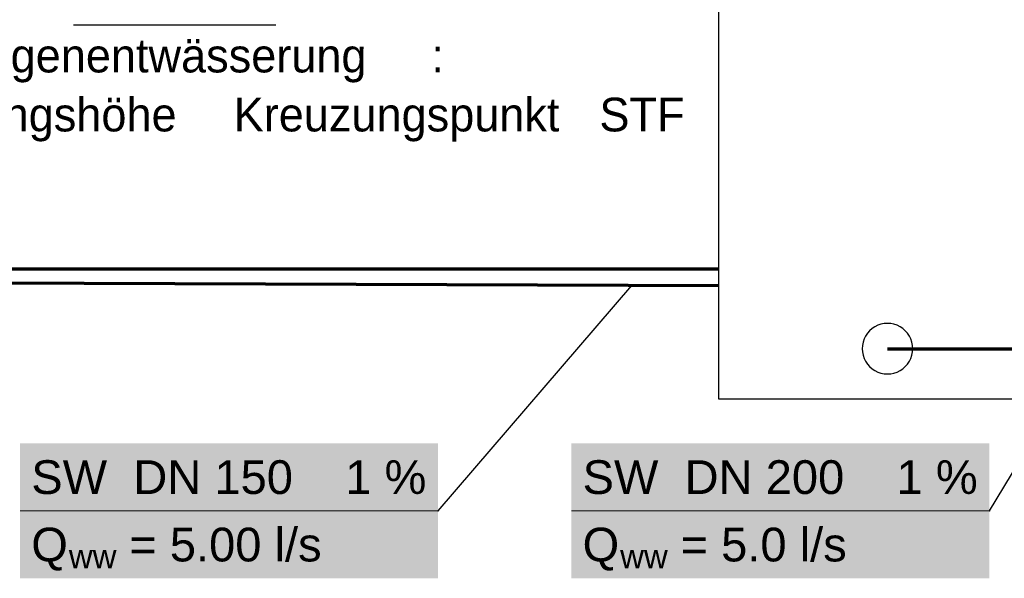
# Model space of a CAD drawing. Extents: x -94 to 1256, y 388 to 888.
# Tile 13 of 51: x 95 to 153, y 655 to 688. Entities that reach past the tile are written whole.
import ezdxf
from ezdxf.lldxf.tags import DXFTag

# ---------------------------------------------------------------- set-up
doc = ezdxf.new("R2010")
doc.units = 0
doc.layers.get('0').update_dxf_attribs({"lineweight": 25})
for name, color, linetype, lineweight in [('01AFU Allgemein Bemaßung', 7, 'Continuous', 25), ('X_Geometrie', 7, 'Continuous', 25), ('X_Text', 7, 'Continuous', 25)]:
    doc.layers.add(name, color=color, linetype=linetype, lineweight=lineweight)
doc.layers.add('S_Schmutzwasser_Grundleitung', color=7, linetype='Continuous', lineweight=70, true_color=0x7f5f00)
doc.styles.get("Standard").update_dxf_attribs({"font": 'arial.ttf'})
tags = doc.linetypes.add('ACAD_ISO02W100', pattern=[15, 12, -3]).pattern_tags.tags
tags[6:7] = [DXFTag(74, 4), DXFTag(75, 0), DXFTag(340, '0'), DXFTag(46, 0.0), DXFTag(50, 0.0), DXFTag(44, 0.0), DXFTag(45, 0.0)]
tags[4:5] = [DXFTag(74, 4), DXFTag(75, 0), DXFTag(340, '0'), DXFTag(46, 0.0), DXFTag(50, 0.0), DXFTag(44, 0.0), DXFTag(45, 0.0)]

# ---------------------------------------------------------------- blocks, each defined once
blk = doc.blocks.new('Polygon-A07F5X45WF', base_point=(136.051, 665.214))
at = {"color": 0, "linetype": 'ByBlock', "lineweight": -2, "ltscale": 0.125}
for p, q in [((136.051, 665.214), (136.051, 717.657)), ((136.051, 717.657), (156.051, 717.657)), ((156.051, 717.657), (156.051, 665.214)), ((156.051, 665.214), (136.051, 665.214))]:
    blk.add_line(p, q, dxfattribs=at)
blk = doc.blocks.new('Kreis-A07F5X4NWF', base_point=(144.551, 666.714))
at = {"color": 0, "linetype": 'ByBlock', "lineweight": -2, "ltscale": 0.25}
for p, q in [((145.301, 669.513), (145.138, 669.404)), ((145.477, 669.6), (145.301, 669.513)), ((145.663, 669.663), (145.477, 669.6)), ((145.855, 669.701), (145.663, 669.663)), ((146.051, 669.714), (145.855, 669.701)), ((146.247, 669.701), (146.051, 669.714)), ((146.439, 669.663), (146.247, 669.701)), ((146.625, 669.6), (146.439, 669.663)), ((146.801, 669.513), (146.625, 669.6)), ((146.964, 669.404), (146.801, 669.513)), ((144.752, 668.964), (144.665, 668.788)), ((144.861, 669.127), (144.752, 668.964)), ((144.99, 669.275), (144.861, 669.127)), ((145.138, 669.404), (144.99, 669.275)), ((147.112, 669.275), (146.964, 669.404)), ((147.241, 669.127), (147.112, 669.275)), ((147.35, 668.964), (147.241, 669.127)), ((147.437, 668.788), (147.35, 668.964)), ((144.564, 668.41), (144.551, 668.214)), ((144.602, 668.602), (144.564, 668.41)), ((144.665, 668.788), (144.602, 668.602)), ((147.5, 668.602), (147.437, 668.788)), ((147.538, 668.41), (147.5, 668.602)), ((147.551, 668.214), (147.538, 668.41)), ((144.551, 668.214), (144.564, 668.018)), ((144.564, 668.018), (144.602, 667.826)), ((144.602, 667.826), (144.665, 667.64)), ((147.437, 667.64), (147.5, 667.826)), ((147.5, 667.826), (147.538, 668.018)), ((147.538, 668.018), (147.551, 668.214)), ((144.665, 667.64), (144.752, 667.464)), ((144.752, 667.464), (144.861, 667.301)), ((144.861, 667.301), (144.99, 667.154)), ((144.99, 667.154), (145.138, 667.024)), ((146.964, 667.024), (147.112, 667.154)), ((147.112, 667.154), (147.241, 667.301)), ((147.241, 667.301), (147.35, 667.464)), ((147.35, 667.464), (147.437, 667.64)), ((145.138, 667.024), (145.301, 666.915)), ((145.301, 666.915), (145.477, 666.828)), ((145.477, 666.828), (145.663, 666.765)), ((145.663, 666.765), (145.855, 666.727)), ((145.855, 666.727), (146.051, 666.714)), ((146.051, 666.714), (146.247, 666.727)), ((146.247, 666.727), (146.439, 666.765)), ((146.439, 666.765), (146.625, 666.828)), ((146.625, 666.828), (146.801, 666.915)), ((146.801, 666.915), (146.964, 667.024))]:
    blk.add_line(p, q, dxfattribs=at)
blk = doc.blocks.new('MText-A07F5X4ZWF', base_point=(86.031, 681.098))
at = {"color": 0, "linetype": 'ByBlock', "lineweight": -2, "ltscale": 0.13, "char_height": 2, "attachment_point": 1}
for s, insert in [('{\\fCentury Gothic;GL}', (86.031, 686.596)), ('{\\fCentury Gothic;Regenentwässerung}', (90.611, 686.596)), ('{\\fCentury Gothic;:}', (118.994, 686.596)), ('{\\fCentury Gothic;Ausgangshöhe}', (86.031, 683.098)), ('{\\fCentury Gothic;Kreuzungspunkt}', (107.263, 683.098)), ('{\\fCentury Gothic;STF}', (128.962, 683.098))]:
    blk.add_mtext(s, dxfattribs=dict(at, insert=insert))

msp = doc.modelspace()

# ---------------------------------------------------------------- linework, layer by layer
at = {"layer": 'S_Schmutzwasser_Grundleitung'}
for p, q in [((136.051, 671.949), (-0.506, 672.422)), ((20.528, 672.949), (136.051, 672.949)), ((146.051, 668.214), (174.581, 668.214))]:
    msp.add_line(p, q, dxfattribs=at)
at = {"layer": 'X_Geometrie', "ltscale": 0.25}
msp.add_line((109.759, 687.399), (97.759, 687.399), dxfattribs=at)
at = {"layer": 'X_Text'}
for p, q in [((119.394, 658.598), (130.895, 671.967)), ((152.103, 658.598), (157.906, 668.214)), ((119.385, 658.602), (119.384, 658.6)), ((119.384, 658.6), (119.384, 658.599)), ((119.384, 658.599), (119.384, 658.598)), ((119.384, 658.598), (119.384, 658.597)), ((119.384, 658.597), (119.384, 658.595)), ((119.384, 658.595), (119.385, 658.594)), ((119.386, 658.604), (119.385, 658.603)), ((119.385, 658.603), (119.385, 658.602)), ((119.385, 658.594), (119.385, 658.593)), ((119.385, 658.593), (119.386, 658.592)), ((119.387, 658.605), (119.386, 658.604)), ((119.386, 658.592), (119.387, 658.591)), ((119.388, 658.606), (119.387, 658.605)), ((119.387, 658.591), (119.388, 658.59)), ((119.389, 658.607), (119.388, 658.606)), ((119.388, 658.59), (119.389, 658.589)), ((119.39, 658.607), (119.389, 658.607)), ((119.389, 658.589), (119.39, 658.589)), ((119.391, 658.608), (119.39, 658.607)), ((119.39, 658.589), (119.391, 658.588)), ((119.393, 658.608), (119.391, 658.608)), ((119.391, 658.588), (119.393, 658.588)), ((119.394, 658.608), (119.393, 658.608)), ((119.393, 658.588), (119.394, 658.588)), ((119.395, 658.608), (119.394, 658.608)), ((119.394, 658.588), (119.395, 658.588)), ((119.397, 658.608), (119.395, 658.608)), ((119.395, 658.588), (119.397, 658.588)), ((119.398, 658.607), (119.397, 658.608)), ((119.397, 658.588), (119.398, 658.589)), ((119.399, 658.607), (119.398, 658.607)), ((119.398, 658.589), (119.399, 658.589)), ((119.4, 658.606), (119.399, 658.607)), ((119.399, 658.589), (119.4, 658.59)), ((119.401, 658.605), (119.4, 658.606)), ((119.4, 658.59), (119.401, 658.591)), ((119.402, 658.604), (119.401, 658.605)), ((119.401, 658.591), (119.402, 658.592)), ((119.403, 658.603), (119.402, 658.604)), ((119.402, 658.592), (119.403, 658.593)), ((119.403, 658.602), (119.403, 658.603)), ((119.404, 658.6), (119.403, 658.602)), ((119.403, 658.594), (119.404, 658.595)), ((119.403, 658.593), (119.403, 658.594)), ((119.404, 658.599), (119.404, 658.6)), ((119.404, 658.598), (119.404, 658.599)), ((119.404, 658.597), (119.404, 658.598)), ((119.404, 658.595), (119.404, 658.597)), ((152.094, 658.602), (152.093, 658.6)), ((152.093, 658.6), (152.093, 658.599)), ((152.093, 658.599), (152.093, 658.598)), ((152.093, 658.598), (152.093, 658.597)), ((152.093, 658.597), (152.093, 658.595)), ((152.093, 658.595), (152.094, 658.594)), ((152.095, 658.604), (152.094, 658.603)), ((152.094, 658.603), (152.094, 658.602)), ((152.094, 658.594), (152.094, 658.593)), ((152.094, 658.593), (152.095, 658.592)), ((152.096, 658.605), (152.095, 658.604)), ((152.095, 658.592), (152.096, 658.591)), ((152.097, 658.606), (152.096, 658.605)), ((152.096, 658.591), (152.097, 658.59)), ((152.098, 658.607), (152.097, 658.606)), ((152.097, 658.59), (152.098, 658.589)), ((152.099, 658.607), (152.098, 658.607)), ((152.098, 658.589), (152.099, 658.589)), ((152.101, 658.608), (152.099, 658.607)), ((152.099, 658.589), (152.101, 658.588)), ((152.102, 658.608), (152.101, 658.608)), ((152.101, 658.588), (152.102, 658.588)), ((152.103, 658.608), (152.102, 658.608)), ((152.102, 658.588), (152.103, 658.588)), ((152.104, 658.608), (152.103, 658.608)), ((152.103, 658.588), (152.104, 658.588)), ((152.106, 658.608), (152.104, 658.608)), ((152.104, 658.588), (152.106, 658.588)), ((152.107, 658.607), (152.106, 658.608)), ((152.106, 658.588), (152.107, 658.589)), ((152.108, 658.607), (152.107, 658.607)), ((152.107, 658.589), (152.108, 658.589)), ((152.109, 658.606), (152.108, 658.607)), ((152.108, 658.589), (152.109, 658.59)), ((152.11, 658.605), (152.109, 658.606)), ((152.109, 658.59), (152.11, 658.591)), ((152.111, 658.604), (152.11, 658.605)), ((152.11, 658.591), (152.111, 658.592)), ((152.112, 658.603), (152.111, 658.604)), ((152.111, 658.592), (152.112, 658.593)), ((152.112, 658.602), (152.112, 658.603)), ((152.113, 658.6), (152.112, 658.602)), ((152.112, 658.594), (152.113, 658.595)), ((152.112, 658.593), (152.112, 658.594)), ((152.113, 658.599), (152.113, 658.6)), ((152.113, 658.598), (152.113, 658.599)), ((152.113, 658.597), (152.113, 658.598)), ((152.113, 658.595), (152.113, 658.597))]:
    msp.add_line(p, q, dxfattribs=at)
at = {"layer": 'X_Text', "lineweight": 18}
for p, q in [((94.587, 658.598), (119.394, 658.598)), ((127.296, 658.598), (152.103, 658.598))]:
    msp.add_line(p, q, dxfattribs=at)
at = {"layer": 'X_Text', "color": 7, "true_color": 0xffffff}
for points in [[(94.587, 654.598), (119.394, 654.598), (94.587, 662.598)], [(119.394, 654.598), (94.587, 662.598), (119.394, 662.598)], [(127.296, 654.598), (152.103, 654.598), (127.296, 662.598)], [(152.103, 654.598), (127.296, 662.598), (152.103, 662.598)]]:
    msp.add_solid(points, dxfattribs=at)

# ---------------------------------------------------------------- block references
at = {"layer": '01AFU Allgemein Bemaßung', "color": 7, "lineweight": 13, "ltscale": 0.13}
msp.add_blockref('MText-A07F5X4ZWF', (86.031, 681.098), dxfattribs=at)
at = {"layer": 'X_Geometrie', "linetype": 'ACAD_ISO02W100', "ltscale": 0.125}
msp.add_blockref('Polygon-A07F5X45WF', (136.051, 665.214), dxfattribs=at)
at = {"layer": 'X_Geometrie', "ltscale": 0.25}
msp.add_blockref('Kreis-A07F5X4NWF', (144.551, 666.714), dxfattribs=at)

# ---------------------------------------------------------------- texts
at = {"layer": 'X_Text', "attachment_point": 1}
for s, insert, char_height in [('{\\fArial;SW  DN 150    1 %}', (95.254, 661.598), 2), ('{\\fArial;SW  DN 200    1 %}', (127.963, 661.598), 2), ('{\\fArial;Q}', (95.254, 657.598), 2), ('{\\fArial; = 5.00 l/s}', (100.29, 657.598), 2), ('{\\fArial;Q}', (127.963, 657.598), 2), ('{\\fArial; = 5.0 l/s}', (132.999, 657.598), 2), ('{\\fArial;ww}', (97.483, 656.598), 1.4), ('{\\fArial;ww}', (130.192, 656.598), 1.4)]:
    msp.add_mtext(s, dxfattribs=dict(at, insert=insert, char_height=char_height))

doc.saveas('drawing.dxf')
